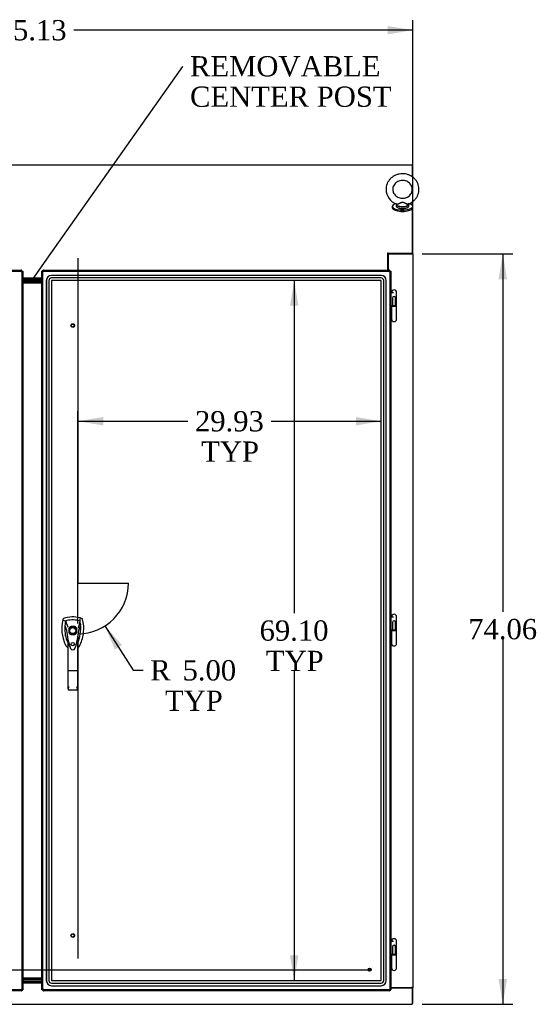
# Model space of a CAD drawing. Header units: inches. Extents: x 2 to 538, y -2 to 358.
# Tile 8 of 20: x 138 to 189, y 137 to 235. Entities that reach past the tile are written whole.
import ezdxf
from ezdxf import colors
from ezdxf.entities.mleader import LeaderData, LeaderLine
from ezdxf.enums import TextEntityAlignment as Align
from ezdxf.lldxf.tags import DXFTag
from ezdxf.math import Vec2, Vec3

# ---------------------------------------------------------------- set-up
doc = ezdxf.new("R2010")
doc.units = ezdxf.units.IN
doc.header["$MEASUREMENT"] = 0
for name, color, linetype in [('COM70220', 7, 'Continuous'), ('COM71043-3', 7, 'Continuous'), ('COM71045-3', 7, 'Continuous'), ('COM71046-3', 7, 'Continuous'), ('COM71048-3', 7, 'Continuous'), ('COM71054-1', 7, 'Continuous'), ('COM71145-1', 7, 'Continuous'), ('COM71146-1', 7, 'Continuous'), ('Default', 7, 'Continuous'), ('DV8_Default', 7, 'Continuous'), ('GSK87431', 7, 'Continuous'), ('HAN13068', 7, 'Continuous'), ('HNG14568', 7, 'Continuous'), ('HNG14568B', 7, 'Continuous'), ('HNG14568MH', 7, 'Continuous'), ('SCS87245', 7, 'Continuous'), ('STD26122', 7, 'Continuous'), ('STD26258', 7, 'Continuous'), ('WAF87246', 7, 'Continuous'), ('WAM254785', 7, 'Continuous')]:
    doc.layers.add(name, color=color, linetype=linetype)
doc.styles.add('SEACAD_Times_New_Roman', font='times.ttf')
tags = doc.linetypes.add('CENTER2', pattern=[1.125, 0.75, -0.125, 0.125, -0.125]).pattern_tags.tags
tags[10:11] = [DXFTag(74, 4), DXFTag(75, 0), DXFTag(340, '0'), DXFTag(46, 0.0), DXFTag(50, 0.0), DXFTag(44, 0.0), DXFTag(45, 0.0)]
tags[8:9] = [DXFTag(74, 4), DXFTag(75, 0), DXFTag(340, '0'), DXFTag(46, 0.0), DXFTag(50, 0.0), DXFTag(44, 0.0), DXFTag(45, 0.0)]
tags[6:7] = [DXFTag(74, 4), DXFTag(75, 0), DXFTag(340, '0'), DXFTag(46, 0.0), DXFTag(50, 0.0), DXFTag(44, 0.0), DXFTag(45, 0.0)]
tags[4:5] = [DXFTag(74, 4), DXFTag(75, 0), DXFTag(340, '0'), DXFTag(46, 0.0), DXFTag(50, 0.0), DXFTag(44, 0.0), DXFTag(45, 0.0)]
tags = doc.linetypes.add('HIDDEN2', pattern=[0.1875, 0.125, -0.0625]).pattern_tags.tags
tags[6:7] = [DXFTag(74, 4), DXFTag(75, 0), DXFTag(340, '0'), DXFTag(46, 0.0), DXFTag(50, 0.0), DXFTag(44, 0.0), DXFTag(45, 0.0)]
tags[4:5] = [DXFTag(74, 4), DXFTag(75, 0), DXFTag(340, '0'), DXFTag(46, 0.0), DXFTag(50, 0.0), DXFTag(44, 0.0), DXFTag(45, 0.0)]
doc.dimstyles.new('HAMMOND_(STH_-_540x360)', dxfattribs={"dimtxt": 2, "dimasz": 2.5, "dimexe": 1, "dimexo": 1, "dimgap": 0.5, "dimtad": 0, "dimtih": 1, "dimtoh": 1, "dimzin": 0, "dimdsep": 46, "dimtxsty": 'SEACAD_Times_New_Roman', "dimblk1": '_SE_FILLED', "dimblk2": '_SE_FILLED', "dimsah": 1, "dimcen": 1, "dimadec": 0, "dimazin": 0, "dimtfac": 0.8, "dimtofl": 0, "dimtmove": 0, "dimatfit": 3, "dimfxl": 1, "dimtolj": 1, "dimtzin": 0, "dimarcsym": 0})

# ---------------------------------------------------------------- blocks, each defined once
blk = doc.blocks.new('_SE_FILLED')
at = {"color": 0}
blk.add_line((0, 0), (-1, 0), dxfattribs=at)
blk.add_solid([(0, 0), (-1, -0.1665), (-1, 0.1665), (0, 0)], dxfattribs=at)
blk = doc.blocks.new('SEANNOT_GROUP2')
at = {"layer": 'Default', "color": 7, "linetype": 'CENTER2'}
blk.add_line((106.073, 140.775), (172.782, 140.775), dxfattribs=at)
blk = doc.blocks.new('SE7')
at = {"layer": 'COM70220', "color": 7, "linetype": 'HIDDEN2'}
for p, q in [((173.853, 209.299), (141.313, 209.299)), ((173.853, 209.298), (141.313, 209.298)), ((173.853, 209.049), (141.313, 209.049)), ((140.813, 208.799), (140.813, 139.697)), ((140.814, 208.799), (140.814, 139.697)), ((141.063, 208.799), (141.063, 139.697)), ((141.312, 208.799), (141.312, 139.697)), ((173.853, 208.8), (141.313, 208.8)), ((141.313, 208.799), (141.313, 139.697)), ((173.853, 208.799), (141.313, 208.799)), ((173.853, 139.697), (173.853, 208.799)), ((173.854, 139.697), (173.854, 208.799)), ((174.103, 139.697), (174.103, 208.799)), ((174.352, 139.697), (174.352, 208.799)), ((174.353, 139.697), (174.353, 208.799)), ((141.313, 139.697), (173.853, 139.697)), ((141.313, 139.696), (173.853, 139.696)), ((141.313, 139.447), (173.853, 139.447)), ((141.313, 139.198), (173.853, 139.198)), ((141.313, 139.197), (173.853, 139.197))]:
    blk.add_line(p, q, dxfattribs=at)
for centre, radius, start, end in [((141.313, 208.799), 0.5, 90, 180), ((141.313, 208.799), 0.499, 90, 180), ((141.313, 208.799), 0.25, 90, 180), ((173.853, 208.799), 0.5, 0, 90), ((173.853, 208.799), 0.499, 0, 90), ((173.853, 208.799), 0.25, 0, 90), ((141.313, 208.799), 0.001, 90, 180), ((173.853, 208.799), 0.001, 0, 90), ((141.313, 139.697), 0.5, 180, 270), ((141.313, 139.697), 0.499, 180, 270), ((141.313, 139.697), 0.25, 180, 270), ((141.313, 139.697), 0.001, 180, 270), ((173.853, 139.697), 0.5, 270, 0), ((173.853, 139.697), 0.001, 270, 0), ((173.853, 139.697), 0.25, 270, 0), ((173.853, 139.697), 0.499, 270, 0)]:
    blk.add_arc(centre, radius, start, end, dxfattribs=at)
at = {"layer": 'COM71043-3', "color": 7, "linetype": 'Continuous'}
for p, q in [((176.895, 220.13), (176.99, 220.13)), ((176.99, 218.977), (176.99, 220.13)), ((176.99, 211.436), (176.99, 216.603)), ((176.847, 211.415), (174.555, 211.415)), ((174.555, 211.415), (174.555, 209.816)), ((176.948, 211.415), (176.847, 211.415)), ((176.895, 211.436), (176.99, 211.436)), ((176.99, 211.436), (176.99, 139.026)), ((174.808, 139.026), (176.847, 139.026)), ((176.99, 139.026), (176.847, 139.026)), ((176.895, 139.026), (176.895, 138.996)), ((176.895, 138.996), (176.99, 138.996)), ((176.99, 139.026), (176.99, 138.996)), ((176.99, 137.454), (176.99, 138.996)), ((176.895, 137.454), (176.99, 137.454))]:
    blk.add_line(p, q, dxfattribs=at)
blk.add_open_spline([(176.948, 211.415), (176.961, 211.418), (176.972, 211.422), (176.986, 211.429), (176.99, 211.432), (176.99, 211.436)], degree=3, knots=[0, 0, 0, 0, 0.5, 0.5, 1, 1, 1, 1], dxfattribs=at)
at = {"layer": 'COM71045-3', "color": 7, "linetype": 'Continuous'}
for p, q in [((101.96, 220.218), (176.895, 220.218)), ((176.895, 220.218), (176.895, 219.043)), ((176.895, 216.532), (176.895, 216.232)), ((176.895, 215.85), (176.895, 211.506)), ((174.525, 211.384), (174.525, 211.518)), ((174.525, 211.518), (174.555, 211.518)), ((174.525, 211.429), (174.555, 211.429)), ((174.525, 209.816), (174.525, 211.384)), ((174.555, 211.518), (174.555, 211.506)), ((174.555, 211.506), (176.895, 211.506)), ((174.555, 211.417), (174.555, 211.506)), ((174.555, 211.417), (176.895, 211.417)), ((176.895, 211.417), (176.895, 211.506)), ((140.359, 209.03), (138.496, 209.03))]:
    blk.add_line(p, q, dxfattribs=at)
at = {"layer": 'COM71046-3', "color": 7, "linetype": 'Continuous'}
for p, q in [((138.496, 139.466), (140.359, 139.466)), ((174.808, 138.996), (176.895, 138.996)), ((176.895, 138.996), (176.895, 137.502)), ((101.96, 137.359), (176.895, 137.359)), ((176.895, 137.502), (176.895, 137.359))]:
    blk.add_line(p, q, dxfattribs=at)
at = {"layer": 'COM71048-3', "color": 7, "linetype": 'Continuous'}
for p, q in [((174.895, 211.417), (174.895, 211.415)), ((175.02, 211.417), (175.02, 211.415)), ((176.77, 211.415), (176.77, 211.417))]:
    blk.add_line(p, q, dxfattribs=at)
at = {"layer": 'COM71054-1', "color": 7, "linetype": 'Continuous'}
for p, q in [((140.359, 208.935), (138.496, 208.935)), ((140.359, 208.81), (138.496, 208.81)), ((138.496, 208.686), (140.359, 208.686)), ((138.496, 208.561), (140.359, 208.561)), ((140.359, 139.936), (138.496, 139.936)), ((140.359, 139.811), (138.496, 139.811)), ((138.496, 139.686), (140.359, 139.686)), ((138.496, 139.561), (140.359, 139.561))]:
    blk.add_line(p, q, dxfattribs=at)
at = {"layer": 'COM71145-1', "color": 7, "linetype": 'Continuous'}
for p, q in [((140.454, 209.721), (140.359, 209.721)), ((140.359, 209.673), (140.359, 209.721)), ((140.429, 209.673), (140.359, 209.673)), ((140.359, 138.824), (140.359, 209.673)), ((140.454, 209.673), (140.429, 209.673)), ((140.454, 209.721), (140.454, 209.816)), ((140.454, 209.816), (140.502, 209.816)), ((140.454, 209.721), (140.502, 209.721)), ((140.454, 209.673), (140.454, 209.721)), ((140.502, 209.747), (140.502, 209.816)), ((140.502, 209.816), (174.665, 209.816)), ((140.502, 209.721), (140.502, 209.747)), ((174.665, 209.747), (174.665, 209.816)), ((174.665, 209.816), (174.713, 209.816)), ((174.665, 209.721), (174.665, 209.747)), ((174.665, 209.721), (174.713, 209.721)), ((174.713, 209.721), (174.713, 209.816)), ((174.713, 209.721), (174.808, 209.721)), ((174.713, 209.721), (174.713, 209.673)), ((174.713, 209.673), (174.738, 209.673)), ((174.738, 209.673), (174.808, 209.673)), ((174.808, 209.721), (174.808, 209.673)), ((174.808, 209.673), (174.808, 138.824)), ((140.359, 138.775), (140.359, 138.824)), ((140.429, 138.824), (140.359, 138.824)), ((140.454, 138.775), (140.359, 138.775)), ((140.454, 138.824), (140.429, 138.824)), ((140.454, 138.775), (140.454, 138.824)), ((140.502, 138.775), (140.454, 138.775)), ((140.454, 138.775), (140.454, 138.68)), ((140.502, 138.68), (140.454, 138.68)), ((140.502, 138.775), (140.502, 138.75)), ((140.502, 138.75), (140.502, 138.68)), ((174.665, 138.68), (140.502, 138.68)), ((174.713, 138.775), (174.665, 138.775)), ((174.665, 138.775), (174.665, 138.75)), ((174.665, 138.75), (174.665, 138.68)), ((174.713, 138.68), (174.665, 138.68)), ((174.713, 138.824), (174.738, 138.824)), ((174.713, 138.824), (174.713, 138.775)), ((174.713, 138.775), (174.713, 138.68)), ((174.713, 138.775), (174.808, 138.775)), ((174.738, 138.824), (174.808, 138.824)), ((174.808, 138.824), (174.808, 138.775))]:
    blk.add_line(p, q, dxfattribs=at)
at = {"layer": 'COM71145-1', "color": 7, "linetype": 'HIDDEN2'}
for p, q in [((140.401, 209.649), (140.468, 209.649)), ((140.454, 138.824), (140.454, 209.673)), ((140.502, 209.721), (174.665, 209.721)), ((140.526, 209.707), (140.526, 209.774)), ((174.641, 209.774), (174.641, 209.707)), ((174.699, 209.649), (174.766, 209.649)), ((174.713, 209.673), (174.713, 138.824)), ((174.713, 207.652), (174.808, 207.652)), ((174.713, 206.302), (174.808, 206.302)), ((174.713, 175.637), (174.808, 175.637)), ((143.023, 174.448), (143.023, 174.049)), ((143.618, 174.644), (143.219, 174.644)), ((143.814, 174.049), (143.814, 174.448)), ((174.713, 174.287), (174.808, 174.287)), ((143.219, 173.853), (143.618, 173.853)), ((174.713, 143.622), (174.808, 143.622)), ((174.713, 142.272), (174.808, 142.272)), ((140.468, 138.847), (140.401, 138.847)), ((174.665, 138.775), (140.502, 138.775)), ((140.526, 138.722), (140.526, 138.789)), ((174.641, 138.789), (174.641, 138.722)), ((174.766, 138.847), (174.699, 138.847))]:
    blk.add_line(p, q, dxfattribs=at)
blk.add_circle((143.419, 172.91), 0.167, dxfattribs=at)
at = {"layer": 'COM71145-1', "color": 7, "linetype": 'Continuous'}
for centre, start, end in [((140.444, 209.731), 314.87169, 315.12831), ((174.722, 209.731), 224.87169, 225.12831), ((140.444, 138.766), 44.87169, 45.12831), ((174.722, 138.766), 134.87169, 135.12831)]:
    blk.add_arc(centre, 0.0815, start, end, dxfattribs=at)
at = {"layer": 'COM71145-1', "color": 7, "linetype": 'HIDDEN2'}
for start, end in [(116.77576, 153.22424), (206.77576, 243.22424), (26.77576, 63.22424), (296.77576, 333.22424)]:
    blk.add_arc((143.419, 174.248), 0.443, start, end, dxfattribs=at)
at = {"layer": 'COM71145-1', "color": 7, "linetype": 'Continuous'}
for points, knots in [([(140.359, 209.673), (140.359, 209.669), (140.36, 209.665), (140.363, 209.659), (140.366, 209.657), (140.373, 209.653), (140.377, 209.652), (140.388, 209.65), (140.394, 209.649), (140.408, 209.649), (140.415, 209.65), (140.431, 209.652), (140.44, 209.653), (140.457, 209.657), (140.466, 209.659), (140.484, 209.665), (140.493, 209.669), (140.502, 209.673)], [0, 0, 0, 0, 0.125, 0.125, 0.25, 0.25, 0.375, 0.375, 0.5, 0.5, 0.625, 0.625, 0.75, 0.75, 0.875, 0.875, 1, 1, 1, 1]), ([(140.454, 209.673), (140.454, 209.67), (140.454, 209.667), (140.455, 209.661), (140.455, 209.659), (140.456, 209.657)], [0, 0, 0, 0, 0.125, 0.125, 0.2349364, 0.2349364, 0.2349364, 0.2349364]), ([(140.502, 209.673), (140.507, 209.682), (140.51, 209.691), (140.516, 209.709), (140.519, 209.718), (140.522, 209.736), (140.524, 209.744), (140.525, 209.76), (140.526, 209.768), (140.526, 209.781), (140.525, 209.787), (140.524, 209.798), (140.522, 209.802), (140.519, 209.809), (140.516, 209.812), (140.51, 209.815), (140.507, 209.816), (140.502, 209.816)], [0, 0, 0, 0, 0.125, 0.125, 0.25, 0.25, 0.375, 0.375, 0.5, 0.5, 0.625, 0.625, 0.75, 0.75, 0.875, 0.875, 1, 1, 1, 1]), ([(174.665, 209.816), (174.66, 209.816), (174.657, 209.816), (174.651, 209.812), (174.648, 209.809), (174.645, 209.802), (174.643, 209.798), (174.641, 209.787), (174.641, 209.781), (174.641, 209.768), (174.641, 209.76), (174.643, 209.744), (174.645, 209.736), (174.648, 209.718), (174.651, 209.709), (174.657, 209.691), (174.66, 209.682), (174.665, 209.673)], [0, 0, 0, 0, 0.125, 0.125, 0.25, 0.25, 0.375, 0.375, 0.5, 0.5, 0.625, 0.625, 0.75, 0.75, 0.875, 0.875, 1, 1, 1, 1]), ([(174.665, 209.721), (174.661, 209.721), (174.658, 209.721), (174.653, 209.72), (174.651, 209.72), (174.649, 209.719)], [0, 0, 0, 0, 0.125, 0.125, 0.2349364, 0.2349364, 0.2349364, 0.2349364]), ([(174.665, 209.673), (174.674, 209.669), (174.682, 209.665), (174.701, 209.659), (174.71, 209.657), (174.727, 209.653), (174.736, 209.652), (174.752, 209.65), (174.759, 209.649), (174.773, 209.649), (174.779, 209.65), (174.789, 209.652), (174.794, 209.653), (174.801, 209.657), (174.804, 209.659), (174.807, 209.665), (174.808, 209.669), (174.808, 209.673)], [0, 0, 0, 0, 0.125, 0.125, 0.25, 0.25, 0.375, 0.375, 0.5, 0.5, 0.625, 0.625, 0.75, 0.75, 0.875, 0.875, 1, 1, 1, 1]), ([(140.502, 138.824), (140.493, 138.828), (140.484, 138.832), (140.466, 138.838), (140.457, 138.84), (140.44, 138.844), (140.431, 138.845), (140.415, 138.847), (140.408, 138.847), (140.394, 138.847), (140.388, 138.847), (140.377, 138.845), (140.373, 138.844), (140.366, 138.84), (140.363, 138.838), (140.36, 138.832), (140.359, 138.828), (140.359, 138.824)], [0, 0, 0, 0, 0.125, 0.125, 0.25, 0.25, 0.375, 0.375, 0.5, 0.5, 0.625, 0.625, 0.75, 0.75, 0.875, 0.875, 1, 1, 1, 1]), ([(140.502, 138.68), (140.507, 138.68), (140.51, 138.681), (140.516, 138.685), (140.519, 138.687), (140.522, 138.694), (140.524, 138.699), (140.525, 138.709), (140.526, 138.715), (140.526, 138.729), (140.525, 138.737), (140.524, 138.752), (140.522, 138.761), (140.519, 138.779), (140.516, 138.788), (140.51, 138.806), (140.507, 138.815), (140.502, 138.823)], [0, 0, 0, 0, 0.125, 0.125, 0.25, 0.25, 0.375, 0.375, 0.5, 0.5, 0.625, 0.625, 0.75, 0.75, 0.875, 0.875, 1, 1, 1, 1]), ([(140.502, 138.775), (140.505, 138.775), (140.508, 138.775), (140.514, 138.776), (140.516, 138.777), (140.518, 138.778)], [0, 0, 0, 0, 0.125, 0.125, 0.2349364, 0.2349364, 0.2349364, 0.2349364]), ([(174.665, 138.823), (174.66, 138.815), (174.657, 138.806), (174.651, 138.788), (174.648, 138.779), (174.645, 138.761), (174.643, 138.752), (174.641, 138.736), (174.641, 138.729), (174.641, 138.715), (174.641, 138.709), (174.643, 138.699), (174.645, 138.694), (174.648, 138.687), (174.651, 138.685), (174.657, 138.681), (174.66, 138.68), (174.665, 138.68)], [0, 0, 0, 0, 0.125, 0.125, 0.25, 0.25, 0.375, 0.375, 0.5, 0.5, 0.625, 0.625, 0.75, 0.75, 0.875, 0.875, 1, 1, 1, 1]), ([(174.808, 138.824), (174.808, 138.828), (174.807, 138.832), (174.804, 138.838), (174.801, 138.84), (174.794, 138.844), (174.789, 138.845), (174.779, 138.847), (174.773, 138.847), (174.759, 138.847), (174.752, 138.847), (174.736, 138.845), (174.727, 138.844), (174.71, 138.84), (174.701, 138.838), (174.683, 138.832), (174.674, 138.828), (174.665, 138.824)], [0, 0, 0, 0, 0.125, 0.125, 0.25, 0.25, 0.375, 0.375, 0.5, 0.5, 0.625, 0.625, 0.75, 0.75, 0.875, 0.875, 1, 1, 1, 1]), ([(174.713, 138.824), (174.713, 138.827), (174.713, 138.83), (174.712, 138.835), (174.711, 138.837), (174.711, 138.839)], [0, 0, 0, 0, 0.125, 0.125, 0.2349364, 0.2349364, 0.2349364, 0.2349364])]:
    blk.add_open_spline(points, degree=3, knots=knots, dxfattribs=at)
at = {"layer": 'COM71145-1', "color": 7, "linetype": 'HIDDEN2'}
for points, knots in [([(140.456, 209.657), (140.456, 209.657), (140.456, 209.657), (140.458, 209.654), (140.459, 209.652), (140.463, 209.65), (140.465, 209.649), (140.471, 209.649), (140.474, 209.65), (140.48, 209.652), (140.483, 209.654), (140.492, 209.661), (140.498, 209.667), (140.502, 209.673)], [0.2349364, 0.2349364, 0.2349364, 0.2349364, 0.25, 0.25, 0.375, 0.375, 0.5, 0.5, 0.625, 0.625, 0.75, 0.75, 1, 1, 1, 1]), ([(140.526, 209.707), (140.526, 209.71), (140.525, 209.712), (140.523, 209.716), (140.521, 209.718), (140.519, 209.719), (140.518, 209.719), (140.518, 209.719)], [0.501162, 0.501162, 0.501162, 0.501162, 0.625, 0.625, 0.75, 0.75, 0.7653538, 0.7653538, 0.7653538, 0.7653538]), ([(174.649, 209.719), (174.649, 209.719), (174.648, 209.719), (174.646, 209.718), (174.644, 209.716), (174.642, 209.712), (174.641, 209.71), (174.641, 209.705), (174.642, 209.701), (174.644, 209.695), (174.646, 209.692), (174.652, 209.683), (174.658, 209.678), (174.665, 209.673)], [0.2349364, 0.2349364, 0.2349364, 0.2349364, 0.25, 0.25, 0.375, 0.375, 0.5, 0.5, 0.625, 0.625, 0.75, 0.75, 1, 1, 1, 1]), ([(174.699, 209.649), (174.702, 209.649), (174.704, 209.65), (174.708, 209.652), (174.709, 209.654), (174.71, 209.657), (174.711, 209.657), (174.711, 209.657)], [0.501162, 0.501162, 0.501162, 0.501162, 0.625, 0.625, 0.75, 0.75, 0.7653538, 0.7653538, 0.7653538, 0.7653538]), ([(140.468, 138.847), (140.465, 138.847), (140.463, 138.847), (140.459, 138.844), (140.458, 138.842), (140.456, 138.84), (140.456, 138.84), (140.456, 138.839)], [0.501162, 0.501162, 0.501162, 0.501162, 0.625, 0.625, 0.75, 0.75, 0.7653538, 0.7653538, 0.7653538, 0.7653538]), ([(140.518, 138.778), (140.518, 138.778), (140.519, 138.778), (140.521, 138.779), (140.523, 138.78), (140.525, 138.784), (140.526, 138.787), (140.526, 138.792), (140.525, 138.795), (140.523, 138.801), (140.521, 138.805), (140.514, 138.814), (140.509, 138.819), (140.502, 138.823)], [0.2349364, 0.2349364, 0.2349364, 0.2349364, 0.25, 0.25, 0.375, 0.375, 0.5, 0.5, 0.625, 0.625, 0.75, 0.75, 1, 1, 1, 1]), ([(174.641, 138.789), (174.641, 138.787), (174.642, 138.784), (174.644, 138.78), (174.646, 138.779), (174.648, 138.778), (174.648, 138.778), (174.649, 138.778)], [0.501162, 0.501162, 0.501162, 0.501162, 0.625, 0.625, 0.75, 0.75, 0.7653538, 0.7653538, 0.7653538, 0.7653538]), ([(174.711, 138.839), (174.711, 138.84), (174.71, 138.84), (174.709, 138.842), (174.708, 138.844), (174.704, 138.847), (174.702, 138.847), (174.696, 138.847), (174.693, 138.847), (174.687, 138.844), (174.684, 138.842), (174.674, 138.836), (174.669, 138.83), (174.665, 138.824)], [0.2349364, 0.2349364, 0.2349364, 0.2349364, 0.25, 0.25, 0.375, 0.375, 0.5, 0.5, 0.625, 0.625, 0.75, 0.75, 1, 1, 1, 1])]:
    blk.add_open_spline(points, degree=3, knots=knots, dxfattribs=at)
at = {"layer": 'COM71145-1', "color": 7, "linetype": 'Continuous'}
for points in [[(140.518, 209.719), (140.514, 209.721), (140.508, 209.721), (140.502, 209.721)], [(174.711, 209.657), (174.712, 209.661), (174.713, 209.667), (174.713, 209.673)], [(140.456, 138.839), (140.454, 138.835), (140.454, 138.83), (140.454, 138.824)], [(174.649, 138.778), (174.653, 138.776), (174.659, 138.775), (174.665, 138.775)]]:
    blk.add_open_spline(points, degree=3, dxfattribs=at)
at = {"layer": 'COM71146-1', "color": 7, "linetype": 'Continuous'}
for p, q in [((104.19, 209.816), (138.353, 209.816)), ((138.353, 209.747), (138.353, 209.816)), ((138.353, 209.816), (138.401, 209.816)), ((138.353, 209.721), (138.353, 209.747)), ((138.353, 209.721), (138.401, 209.721)), ((138.401, 209.721), (138.401, 209.816)), ((138.401, 209.721), (138.496, 209.721)), ((138.401, 209.721), (138.401, 209.673)), ((138.401, 209.673), (138.426, 209.673)), ((138.426, 209.673), (138.496, 209.673)), ((138.496, 209.721), (138.496, 209.673)), ((138.496, 209.673), (138.496, 138.824)), ((138.353, 138.68), (104.19, 138.68)), ((138.401, 138.775), (138.353, 138.775)), ((138.353, 138.775), (138.353, 138.75)), ((138.353, 138.75), (138.353, 138.68)), ((138.401, 138.68), (138.353, 138.68)), ((138.401, 138.824), (138.426, 138.824)), ((138.401, 138.824), (138.401, 138.775)), ((138.401, 138.775), (138.401, 138.68)), ((138.401, 138.775), (138.496, 138.775)), ((138.426, 138.824), (138.496, 138.824)), ((138.496, 138.824), (138.496, 138.775))]:
    blk.add_line(p, q, dxfattribs=at)
at = {"layer": 'COM71146-1', "color": 7, "linetype": 'HIDDEN2'}
for p, q in [((104.19, 209.721), (138.353, 209.721)), ((138.329, 209.774), (138.329, 209.707)), ((138.387, 209.649), (138.454, 209.649)), ((138.401, 209.673), (138.401, 138.824)), ((138.353, 138.775), (104.19, 138.775)), ((138.329, 138.789), (138.329, 138.722)), ((138.454, 138.847), (138.387, 138.847))]:
    blk.add_line(p, q, dxfattribs=at)
at = {"layer": 'COM71146-1', "color": 7, "linetype": 'Continuous'}
for centre, start, end in [((138.41, 209.731), 224.87169, 225.12831), ((138.41, 138.766), 134.87169, 135.12831)]:
    blk.add_arc(centre, 0.0815, start, end, dxfattribs=at)
for points, knots in [([(138.353, 209.816), (138.348, 209.816), (138.345, 209.816), (138.339, 209.812), (138.336, 209.809), (138.333, 209.802), (138.331, 209.798), (138.329, 209.787), (138.329, 209.781), (138.329, 209.768), (138.329, 209.76), (138.331, 209.744), (138.333, 209.736), (138.336, 209.718), (138.339, 209.709), (138.345, 209.691), (138.348, 209.682), (138.353, 209.673)], [0, 0, 0, 0, 0.125, 0.125, 0.25, 0.25, 0.375, 0.375, 0.5, 0.5, 0.625, 0.625, 0.75, 0.75, 0.875, 0.875, 1, 1, 1, 1]), ([(138.353, 209.721), (138.349, 209.721), (138.346, 209.721), (138.341, 209.72), (138.339, 209.72), (138.337, 209.719)], [0, 0, 0, 0, 0.125, 0.125, 0.2349364, 0.2349364, 0.2349364, 0.2349364]), ([(138.353, 209.673), (138.362, 209.669), (138.37, 209.665), (138.389, 209.659), (138.398, 209.657), (138.415, 209.653), (138.424, 209.652), (138.44, 209.65), (138.447, 209.649), (138.461, 209.649), (138.467, 209.65), (138.477, 209.652), (138.482, 209.653), (138.489, 209.657), (138.492, 209.659), (138.495, 209.665), (138.496, 209.669), (138.496, 209.673)], [0, 0, 0, 0, 0.125, 0.125, 0.25, 0.25, 0.375, 0.375, 0.5, 0.5, 0.625, 0.625, 0.75, 0.75, 0.875, 0.875, 1, 1, 1, 1]), ([(138.353, 138.823), (138.348, 138.815), (138.345, 138.806), (138.339, 138.788), (138.336, 138.779), (138.333, 138.761), (138.331, 138.752), (138.329, 138.736), (138.329, 138.729), (138.329, 138.715), (138.329, 138.709), (138.331, 138.699), (138.333, 138.694), (138.336, 138.687), (138.339, 138.685), (138.345, 138.681), (138.348, 138.68), (138.353, 138.68)], [0, 0, 0, 0, 0.125, 0.125, 0.25, 0.25, 0.375, 0.375, 0.5, 0.5, 0.625, 0.625, 0.75, 0.75, 0.875, 0.875, 1, 1, 1, 1]), ([(138.496, 138.824), (138.496, 138.828), (138.495, 138.832), (138.492, 138.838), (138.489, 138.84), (138.482, 138.844), (138.477, 138.845), (138.467, 138.847), (138.461, 138.847), (138.447, 138.847), (138.44, 138.847), (138.424, 138.845), (138.415, 138.844), (138.398, 138.84), (138.389, 138.838), (138.371, 138.832), (138.362, 138.828), (138.353, 138.824)], [0, 0, 0, 0, 0.125, 0.125, 0.25, 0.25, 0.375, 0.375, 0.5, 0.5, 0.625, 0.625, 0.75, 0.75, 0.875, 0.875, 1, 1, 1, 1]), ([(138.401, 138.824), (138.401, 138.827), (138.401, 138.83), (138.4, 138.835), (138.399, 138.837), (138.399, 138.839)], [0, 0, 0, 0, 0.125, 0.125, 0.2349364, 0.2349364, 0.2349364, 0.2349364])]:
    blk.add_open_spline(points, degree=3, knots=knots, dxfattribs=at)
at = {"layer": 'COM71146-1', "color": 7, "linetype": 'HIDDEN2'}
for points, knots in [([(138.337, 209.719), (138.337, 209.719), (138.336, 209.719), (138.334, 209.718), (138.332, 209.716), (138.33, 209.712), (138.329, 209.71), (138.329, 209.705), (138.33, 209.701), (138.332, 209.695), (138.334, 209.692), (138.34, 209.683), (138.346, 209.678), (138.353, 209.673)], [0.2349364, 0.2349364, 0.2349364, 0.2349364, 0.25, 0.25, 0.375, 0.375, 0.5, 0.5, 0.625, 0.625, 0.75, 0.75, 1, 1, 1, 1]), ([(138.387, 209.649), (138.39, 209.649), (138.392, 209.65), (138.396, 209.652), (138.397, 209.654), (138.398, 209.657), (138.399, 209.657), (138.399, 209.657)], [0.501162, 0.501162, 0.501162, 0.501162, 0.625, 0.625, 0.75, 0.75, 0.7653538, 0.7653538, 0.7653538, 0.7653538]), ([(138.329, 138.789), (138.329, 138.787), (138.33, 138.784), (138.332, 138.78), (138.334, 138.779), (138.336, 138.778), (138.336, 138.778), (138.337, 138.778)], [0.501162, 0.501162, 0.501162, 0.501162, 0.625, 0.625, 0.75, 0.75, 0.7653538, 0.7653538, 0.7653538, 0.7653538]), ([(138.399, 138.839), (138.399, 138.84), (138.398, 138.84), (138.397, 138.842), (138.396, 138.844), (138.392, 138.847), (138.39, 138.847), (138.384, 138.847), (138.381, 138.847), (138.375, 138.844), (138.372, 138.842), (138.362, 138.836), (138.357, 138.83), (138.353, 138.824)], [0.2349364, 0.2349364, 0.2349364, 0.2349364, 0.25, 0.25, 0.375, 0.375, 0.5, 0.5, 0.625, 0.625, 0.75, 0.75, 1, 1, 1, 1])]:
    blk.add_open_spline(points, degree=3, knots=knots, dxfattribs=at)
at = {"layer": 'COM71146-1', "color": 7, "linetype": 'Continuous'}
for points in [[(138.399, 209.657), (138.4, 209.661), (138.401, 209.667), (138.401, 209.673)], [(138.337, 138.778), (138.341, 138.776), (138.347, 138.775), (138.353, 138.775)]]:
    blk.add_open_spline(points, degree=3, dxfattribs=at)
at = {"layer": 'DV8_Default', "color": 7, "linetype": 'HIDDEN2'}
for p, q in [((143.927, 210.984), (143.927, 178.932)), ((143.927, 178.932), (148.927, 178.932)), ((143.927, 173.932), (143.927, 141.88))]:
    blk.add_line(p, q, dxfattribs=at)
blk.add_arc((143.927, 178.932), 5, 270, 0, dxfattribs=at)
at = {"layer": 'GSK87431', "color": 7, "linetype": 'Continuous'}
for p, q in [((140.359, 208.842), (138.496, 208.842)), ((140.359, 208.654), (138.496, 208.654)), ((138.496, 139.842), (140.359, 139.842)), ((138.496, 139.655), (140.359, 139.655))]:
    blk.add_line(p, q, dxfattribs=at)
at = {"layer": 'HAN13068', "color": 7, "linetype": 'Continuous'}
for p, q in [((142.442, 175.35), (142.428, 175.292)), ((142.428, 175.292), (142.712, 175.186)), ((142.712, 175.186), (142.927, 174.614)), ((144.126, 175.186), (143.962, 174.53)), ((144.318, 175.437), (144.137, 175.496)), ((142.813, 174.265), (142.813, 174.265)), ((142.927, 174.614), (142.973, 174.58)), ((144.024, 174.269), (144.024, 174.269)), ((142.964, 170.271), (142.964, 173.249)), ((143.874, 173.248), (143.874, 170.271)), ((143.874, 172.968), (143.898, 173.015)), ((143.158, 172.608), (143.161, 172.6)), ((142.964, 168.463), (142.964, 170.271)), ((143.784, 170.266), (143.054, 170.266)), ((143.874, 170.271), (143.874, 168.463)), ((143.784, 168.373), (143.054, 168.373))]:
    blk.add_line(p, q, dxfattribs=at)
for radius in [0.35, 0.3]:
    blk.add_circle((143.419, 174.248), radius, dxfattribs=at)
for centre, radius, start, end in [((146.05, 174.439), 3.721, 166.75318, 205.10266), ((143.419, 173.014), 2.585, 73.85893, 110.34924), ((146.05, 174.439), 3.421, 167.3846, 174.70184), ((143.419, 173.014), 2.285, 106.83853, 108.03431), ((143.419, 173.014), 2.285, 104.45028, 106.83853), ((143.419, 173.014), 2.285, 71.96569, 104.45028), ((140.787, 174.439), 3.421, 10.11379, 12.6154), ((140.787, 174.439), 3.421, 8.519, 10.11379), ((140.787, 174.439), 3.421, 7.2824, 8.519), ((146.05, 174.439), 3.421, 174.70184, 200.20775), ((142.902, 172.917), 1.35, 91.23359, 93.76963), ((149.661, 174.835), 6.872, 184.75423, 199.9908), ((136.981, 174.864), 7.068, 340.3478, 355.1696), ((140.787, 174.439), 3.421, 334.89734, 7.2824), ((156.783, 147.821), 29.627, 115.64179, 115.75394), ((143.959, 173.48), 0.791, 85.30773, 89.6394), ((146.05, 174.439), 3.421, 200.20775, 205.10266), ((143.36, 173.178), 0.45, 205.10266, 208.42246), ((141.434, 172.644), 1.646, 10.27719, 21.64676), ((143.478, 173.178), 0.45, 331.57754, 334.89734), ((143.36, 173.178), 0.75, 233.47883, 238.15135), ((143.42, 172.574), 0.234, 202.28022, 338.21669), ((143.478, 173.178), 0.75, 301.84865, 334.89734), ((143.054, 168.463), 0.0903, 180.00172, 181.11543), ((143.054, 168.463), 0.09, 181.11716, 270), ((143.784, 168.463), 0.09, 270, 358.88284), ((143.784, 168.463), 0.0903, 358.88457, 359.99828)]:
    blk.add_arc(centre, radius, start, end, dxfattribs=at)
for points in [[(142.52, 175.437), (142.482, 175.423), (142.452, 175.39), (142.442, 175.35)], [(144.137, 175.496), (144.134, 175.393), (144.13, 175.29), (144.126, 175.186)], [(144.395, 175.35), (144.386, 175.39), (144.355, 175.423), (144.318, 175.437)], [(142.644, 174.755), (142.7, 174.591), (142.757, 174.428), (142.813, 174.265)], [(144.181, 174.873), (144.129, 174.671), (144.077, 174.47), (144.024, 174.269)], [(142.68, 172.86), (142.733, 172.748), (142.814, 172.649), (142.913, 172.576)]]:
    blk.add_open_spline(points, degree=3, dxfattribs=at)
for points, knots in [([(144.157, 172.86), (144.338, 173.245), (144.451, 173.661), (144.532, 174.508), (144.5, 174.938), (144.395, 175.35)], [0, 0, 0, 0, 0.5, 0.5, 1, 1, 1, 1]), ([(143.784, 172.936), (143.8, 172.993), (143.816, 173.051), (143.84, 173.136), (143.847, 173.165), (143.859, 173.206), (143.862, 173.219), (143.868, 173.237), (143.87, 173.243), (143.873, 173.25), (143.874, 173.251), (143.874, 173.248)], [0, 0, 0, 0, 0.5, 0.5, 0.75, 0.75, 0.875, 0.875, 0.9375, 0.9375, 1, 1, 1, 1]), ([(143.158, 172.608), (143.143, 172.65), (143.129, 172.692), (143.094, 172.801), (143.073, 172.869), (143.054, 172.937)], [0.770336, 0.770336, 0.770336, 0.770336, 0.8588735, 0.8588735, 1, 1, 1, 1]), ([(143.054, 170.266), (143.048, 170.266), (143.042, 170.266), (143.031, 170.266), (143.025, 170.266), (143.014, 170.266), (143.009, 170.266), (142.999, 170.267), (142.994, 170.267), (142.982, 170.268), (142.975, 170.268), (142.969, 170.269), (142.967, 170.27), (142.964, 170.271), (142.964, 170.271), (142.964, 170.271)], [0, 0, 0, 0, 0.125, 0.125, 0.25, 0.25, 0.375, 0.375, 0.5, 0.5, 0.75, 0.75, 0.875, 0.875, 1, 1, 1, 1]), ([(143.874, 170.271), (143.874, 170.271), (143.873, 170.271), (143.871, 170.27), (143.869, 170.269), (143.863, 170.268), (143.856, 170.268), (143.843, 170.267), (143.839, 170.267), (143.829, 170.266), (143.824, 170.266), (143.813, 170.266), (143.807, 170.266), (143.796, 170.266), (143.79, 170.266), (143.784, 170.266)], [0, 0, 0, 0, 0.125, 0.125, 0.25, 0.25, 0.5, 0.5, 0.625, 0.625, 0.75, 0.75, 0.875, 0.875, 1, 1, 1, 1]), ([(142.964, 168.462), (142.964, 168.477), (142.968, 168.494), (142.977, 168.522), (142.98, 168.532), (142.987, 168.551), (142.991, 168.561), (143.004, 168.592), (143.013, 168.613), (143.028, 168.647), (143.033, 168.658), (143.044, 168.681), (143.049, 168.693), (143.054, 168.705)], [0, 0, 0, 0, 0.25, 0.25, 0.375, 0.375, 0.5, 0.5, 0.75, 0.75, 0.875, 0.875, 1, 1, 1, 1]), ([(143.784, 168.705), (143.789, 168.693), (143.794, 168.681), (143.804, 168.658), (143.81, 168.647), (143.824, 168.613), (143.834, 168.592), (143.846, 168.561), (143.85, 168.551), (143.858, 168.532), (143.861, 168.522), (143.87, 168.494), (143.874, 168.477), (143.874, 168.462)], [0, 0, 0, 0, 0.125, 0.125, 0.25, 0.25, 0.5, 0.5, 0.625, 0.625, 0.75, 0.75, 1, 1, 1, 1])]:
    blk.add_open_spline(points, degree=3, knots=knots, dxfattribs=at)
at = {"layer": 'HNG14568', "color": 7, "linetype": 'HIDDEN2'}
for p, q in [((174.77, 207.612), (174.77, 206.342)), ((174.77, 207.612), (174.794, 207.612)), ((174.794, 207.612), (174.794, 206.342)), ((174.794, 207.612), (174.808, 207.612)), ((174.968, 207.061), (174.968, 206.342)), ((175.281, 206.342), (175.281, 207.061)), ((174.77, 206.342), (174.794, 206.342)), ((174.794, 206.342), (174.808, 206.342)), ((174.77, 175.597), (174.77, 174.327)), ((174.77, 175.597), (174.794, 175.597)), ((174.794, 175.597), (174.794, 174.327)), ((174.794, 175.597), (174.808, 175.597)), ((174.968, 175.046), (174.968, 174.327)), ((175.281, 174.327), (175.281, 175.046)), ((174.77, 174.327), (174.794, 174.327)), ((174.794, 174.327), (174.808, 174.327)), ((174.77, 143.582), (174.77, 142.312)), ((174.77, 143.582), (174.794, 143.582)), ((174.794, 143.582), (174.794, 142.312)), ((174.794, 143.582), (174.808, 143.582)), ((174.968, 143.031), (174.968, 142.312)), ((175.281, 142.312), (175.281, 143.031)), ((174.77, 142.312), (174.794, 142.312)), ((174.794, 142.312), (174.808, 142.312))]:
    blk.add_line(p, q, dxfattribs=at)
at = {"layer": 'HNG14568', "color": 7, "linetype": 'Continuous'}
for p, q in [((174.808, 207.612), (175.06, 207.612)), ((174.872, 207.615), (174.872, 207.612)), ((175.377, 206.342), (175.377, 207.615)), ((174.808, 206.342), (175.045, 206.342)), ((174.808, 175.597), (175.06, 175.597)), ((174.872, 175.6), (174.872, 175.597)), ((175.377, 174.327), (175.377, 175.6)), ((174.808, 174.327), (175.045, 174.327)), ((174.808, 143.582), (175.06, 143.582)), ((174.872, 143.585), (174.872, 143.582)), ((175.377, 142.312), (175.377, 143.585)), ((174.808, 142.312), (175.045, 142.312))]:
    blk.add_line(p, q, dxfattribs=at)
for centre in [(175.125, 207.615), (175.125, 175.6), (175.125, 143.585)]:
    blk.add_arc(centre, 0.252, 0, 180, dxfattribs=at)
at = {"layer": 'HNG14568', "color": 7, "linetype": 'HIDDEN2'}
for centre in [(175.125, 207.061), (175.125, 175.046), (175.125, 143.031)]:
    blk.add_arc(centre, 0.157, 0, 180, dxfattribs=at)
at = {"layer": 'HNG14568B', "color": 7, "linetype": 'Continuous'}
for p, q in [((174.872, 206.342), (174.872, 206.263)), ((174.872, 206.263), (175.378, 206.263)), ((175.045, 206.342), (175.378, 206.342)), ((175.378, 206.263), (175.378, 206.342)), ((174.872, 174.327), (174.872, 174.248)), ((174.872, 174.248), (175.378, 174.248)), ((175.045, 174.327), (175.378, 174.327)), ((175.378, 174.248), (175.378, 174.327)), ((174.872, 142.312), (174.872, 142.233)), ((174.872, 142.233), (175.378, 142.233)), ((175.045, 142.312), (175.378, 142.312)), ((175.378, 142.233), (175.378, 142.312))]:
    blk.add_line(p, q, dxfattribs=at)
at = {"layer": 'HNG14568B', "color": 7, "linetype": 'HIDDEN2'}
for p, q in [((174.961, 206.342), (174.961, 206.263)), ((175.289, 206.263), (175.289, 206.342)), ((174.961, 174.327), (174.961, 174.248)), ((175.289, 174.248), (175.289, 174.327)), ((174.961, 142.312), (174.961, 142.233)), ((175.289, 142.233), (175.289, 142.312))]:
    blk.add_line(p, q, dxfattribs=at)
at = {"layer": 'HNG14568MH', "color": 7, "linetype": 'Continuous'}
for p, q in [((174.872, 206.263), (174.872, 204.991)), ((175.377, 204.991), (175.377, 206.263)), ((174.872, 174.248), (174.872, 172.976)), ((175.377, 172.976), (175.377, 174.248)), ((174.872, 142.233), (174.872, 140.961)), ((175.377, 140.961), (175.377, 142.233))]:
    blk.add_line(p, q, dxfattribs=at)
for centre in [(175.125, 204.991), (175.125, 172.976), (175.125, 140.961)]:
    blk.add_arc(centre, 0.253, 180, 0, dxfattribs=at)
at = {"layer": 'SCS87245', "color": 7, "linetype": 'Continuous'}
for p, q in [((175.332, 216.27), (175.332, 216.158)), ((176.582, 216.158), (176.582, 216.27))]:
    blk.add_line(p, q, dxfattribs=at)
blk.add_arc((175.88, 217.809), 1.547, 180.75111, 250.96595, dxfattribs=at)
for centre, major_axis, start_param, end_param in [((175.957, 216.27), (-0.625, 0), 0, 3.141593), ((175.957, 216.306), (-0.611, 0), 5.976454, 6.283185), ((175.957, 216.306), (-0.611, 0), 0, 3.347382)]:
    blk.add_ellipse(centre, major_axis=major_axis, ratio=0.34202, start_param=start_param, end_param=end_param, dxfattribs=at)
for points, knots in [([(176.538, 216.347), (176.547, 216.349), (176.647, 216.377), (176.837, 216.481), (177.075, 216.654), (177.276, 216.871), (177.431, 217.118), (177.536, 217.389), (177.586, 217.672), (177.58, 217.959), (177.52, 218.24), (177.407, 218.504), (177.245, 218.745), (177.04, 218.953), (176.798, 219.122), (176.527, 219.246), (176.236, 219.321), (175.936, 219.343), (175.635, 219.313), (175.346, 219.231), (175.076, 219.098), (174.837, 218.921), (174.637, 218.705), (174.482, 218.457), (174.378, 218.188), (174.337, 217.955), (174.333, 217.83), (174.333, 217.788)], [0, 0, 0, 0, 0.003792, 0.046674, 0.089516, 0.132277, 0.17492, 0.217423, 0.259788, 0.302042, 0.344235, 0.386411, 0.428631, 0.470944, 0.513378, 0.555939, 0.598617, 0.641391, 0.684238, 0.727121, 0.770004, 0.812845, 0.855606, 0.898249, 0.940751, 0.983115, 1, 1, 1, 1]), ([(174.995, 217.788), (174.996, 217.822), (175, 217.917), (175.044, 218.091), (175.148, 218.281), (175.299, 218.444), (175.488, 218.569), (175.703, 218.649), (175.932, 218.68), (176.161, 218.661), (176.378, 218.592), (176.571, 218.479), (176.729, 218.328), (176.845, 218.148), (176.912, 217.948), (176.926, 217.737), (176.885, 217.528), (176.791, 217.332), (176.648, 217.162), (176.466, 217.029), (176.256, 216.939), (176.029, 216.899), (175.798, 216.908), (175.578, 216.967), (175.379, 217.072), (175.213, 217.216), (175.089, 217.39), (175.01, 217.588), (175, 217.715), (174.995, 217.788)], [0, 0, 0, 0, 0.017112, 0.055885, 0.094596, 0.132955, 0.170916, 0.20855, 0.245957, 0.28323, 0.320449, 0.357692, 0.395073, 0.432727, 0.470778, 0.509271, 0.548079, 0.58684, 0.625278, 0.663316, 0.701008, 0.738452, 0.775745, 0.812971, 0.850201, 0.887543, 0.925131, 0.963096, 1, 1, 1, 1]), ([(175.336, 216.157), (175.339, 216.13), (175.346, 216.081), (175.412, 216.02), (175.513, 215.969), (175.66, 215.929), (175.819, 215.907), (175.913, 215.907), (175.955, 215.907)], [0, 0, 0, 0, 0.138892, 0.29323, 0.478462, 0.68069, 0.878062, 1, 1, 1, 1]), ([(176.545, 216.346), (176.547, 216.342), (176.548, 216.339), (176.553, 216.308), (176.532, 216.295), (176.475, 216.298), (176.452, 216.303), (176.403, 216.317), (176.376, 216.327), (176.292, 216.362), (176.233, 216.393), (176.142, 216.443), (176.111, 216.46), (176.048, 216.491), (176.015, 216.505), (175.944, 216.514), (175.908, 216.506), (175.842, 216.481), (175.811, 216.464), (175.719, 216.414), (175.658, 216.38), (175.544, 216.328), (175.488, 216.308), (175.401, 216.293), (175.37, 216.299), (175.363, 216.328), (175.365, 216.337), (175.369, 216.347)], [0.0541896, 0.0541896, 0.0541896, 0.0541896, 0.0625, 0.0625, 0.125, 0.125, 0.15625, 0.15625, 0.1875, 0.1875, 0.25, 0.25, 0.28125, 0.28125, 0.3125, 0.3125, 0.34375, 0.34375, 0.375, 0.375, 0.4375, 0.4375, 0.5, 0.5, 0.5625, 0.5625, 0.5840085, 0.5840085, 0.5840085, 0.5840085]), ([(175.373, 216.345), (175.374, 216.345), (175.374, 216.345), (175.388, 216.34), (175.407, 216.34), (175.472, 216.347), (175.528, 216.364), (175.645, 216.41), (175.706, 216.439), (175.8, 216.483), (175.832, 216.497), (175.898, 216.52), (175.933, 216.527), (176.003, 216.523), (176.037, 216.514), (176.102, 216.489), (176.133, 216.474), (176.226, 216.431), (176.287, 216.402), (176.403, 216.359), (176.457, 216.344), (176.515, 216.34), (176.529, 216.342), (176.54, 216.345)], [0.4673028, 0.4673028, 0.4673028, 0.4673028, 0.46875, 0.46875, 0.5, 0.5, 0.5625, 0.5625, 0.625, 0.625, 0.65625, 0.65625, 0.6875, 0.6875, 0.71875, 0.71875, 0.75, 0.75, 0.8125, 0.8125, 0.875, 0.875, 0.9011171, 0.9011171, 0.9011171, 0.9011171]), ([(175.955, 215.907), (175.98, 215.906), (176.059, 215.904), (176.205, 215.921), (176.362, 215.955), (176.481, 216.006), (176.563, 216.071), (176.576, 216.127), (176.582, 216.158)], [0, 0, 0, 0, 0.072739, 0.266372, 0.46116, 0.659583, 0.839671, 1, 1, 1, 1])]:
    blk.add_open_spline(points, degree=3, knots=knots, dxfattribs=at)
at = {"layer": 'STD26122', "color": 7, "linetype": 'HIDDEN2'}
for centre, radius in [((143.419, 204.346), 0.185), ((143.419, 204.346), 0.15), ((143.419, 144.15), 0.185), ((143.419, 144.15), 0.15)]:
    blk.add_circle(centre, radius, dxfattribs=at)
at = {"layer": 'STD26258', "color": 7, "linetype": 'HIDDEN2'}
for radius in [0.156, 0.125, 0.0944]:
    blk.add_circle((172.713, 140.775), radius, dxfattribs=at)
at = {"layer": 'WAF87246', "color": 7, "linetype": 'Continuous'}
for p, q in [((174.945, 216.102), (174.945, 215.98)), ((176.969, 215.98), (176.969, 216.102))]:
    blk.add_line(p, q, dxfattribs=at)
for centre, start_param, end_param in [((175.957, 216.102), 0, 4.079282), ((175.957, 216.102), 5.391828, 6.283185), ((175.957, 215.98), 0, 3.141593)]:
    blk.add_ellipse(centre, major_axis=(-1.012, 0), ratio=0.34202, start_param=start_param, end_param=end_param, dxfattribs=at)
at = {"layer": 'WAM254785', "color": 7, "linetype": 'Continuous'}
blk.add_ellipse((175.957, 215.862), major_axis=(-0.75, 0), ratio=0.34202, start_param=0.73041, end_param=2.411183, dxfattribs=at)
blk = doc.blocks.new('DMBLK84')
at = {"layer": 'Default', "linetype": 'Continuous', "transparency": 16777216}
for points in [[(104.365, 233.916), (101.865, 233.5), (104.365, 233.083)], [(174.49, 233.916), (174.49, 233.083), (176.99, 233.5)]]:
    blk.add_hatch(color=7, dxfattribs=at).paths.add_polyline_path(points)
at = {"layer": 'Default', "color": 7, "linetype": 'Continuous', "transparency": 16777216}
for p, q in [((101.865, 212.436), (101.865, 234.5)), ((176.99, 212.436), (176.99, 234.5)), ((135.315, 233.5), (101.865, 233.5)), ((176.99, 233.5), (143.54, 233.5))]:
    blk.add_line(p, q, dxfattribs=at)
at = {"layer": 'Default', "color": 7, "linetype": 'Continuous', "transparency": 16777216, "style": 'SEACAD_Times_New_Roman'}
blk.add_text('75.13', height=2, dxfattribs=at).set_placement((136.015, 234.5), align=Align.TOP_LEFT)
blk = doc.blocks.new('DMBLK85')
at = {"layer": 'Default', "linetype": 'Continuous', "transparency": 16777216}
for points in [[(186.272, 208.917), (185.855, 211.417), (185.439, 208.917)], [(186.272, 139.859), (185.439, 139.859), (185.855, 137.359)]]:
    blk.add_hatch(color=7, dxfattribs=at).paths.add_polyline_path(points)
at = {"layer": 'Default', "color": 7, "linetype": 'Continuous', "transparency": 16777216}
for p, q in [((177.895, 211.417), (186.855, 211.417)), ((185.855, 211.417), (185.855, 176.088)), ((185.855, 173.388), (185.855, 137.359)), ((177.895, 137.359), (186.855, 137.359))]:
    blk.add_line(p, q, dxfattribs=at)
at = {"layer": 'Default', "color": 7, "linetype": 'Continuous', "transparency": 16777216, "style": 'SEACAD_Times_New_Roman'}
blk.add_text('74.06', height=2, dxfattribs=at).set_placement((182.443, 175.388), align=Align.TOP_LEFT)
blk = doc.blocks.new('DMBLK100')
at = {"layer": 'Default', "linetype": 'Continuous', "transparency": 16777216}
for points in [[(164.853, 206.3), (165.686, 206.3), (165.27, 208.8)], [(164.853, 142.196), (165.27, 139.696), (165.686, 142.196)]]:
    blk.add_hatch(color=7, dxfattribs=at).paths.add_polyline_path(points)
at = {"layer": 'Default', "color": 7, "linetype": 'Continuous', "transparency": 16777216}
for p, q in [((165.27, 208.8), (165.27, 175.948)), ((165.27, 170.248), (165.27, 139.696))]:
    blk.add_line(p, q, dxfattribs=at)
at = {"layer": 'Default', "color": 7, "linetype": 'Continuous', "transparency": 16777216, "style": 'SEACAD_Times_New_Roman'}
for s, p in [('69.10', (161.857, 175.248)), ('TYP', (162.473, 172.248))]:
    blk.add_text(s, height=2, dxfattribs=at).set_placement(p, align=Align.TOP_LEFT)
blk = doc.blocks.new('DMBLK101')
at = {"layer": 'Default', "linetype": 'Continuous', "transparency": 16777216}
for points in [[(146.427, 195.322), (143.927, 194.906), (146.427, 194.489)], [(171.354, 195.322), (171.354, 194.489), (173.854, 194.906)]]:
    blk.add_hatch(color=7, dxfattribs=at).paths.add_polyline_path(points)
at = {"layer": 'Default', "color": 7, "linetype": 'Continuous', "transparency": 16777216}
for p, q in [((143.927, 174.932), (143.927, 195.906)), ((143.927, 194.906), (154.778, 194.906)), ((163.003, 194.906), (173.854, 194.906))]:
    blk.add_line(p, q, dxfattribs=at)
at = {"layer": 'Default', "color": 7, "linetype": 'Continuous', "transparency": 16777216, "style": 'SEACAD_Times_New_Roman'}
for s, p in [('29.93', (155.478, 195.906)), ('TYP', (156.094, 192.906))]:
    blk.add_text(s, height=2, dxfattribs=at).set_placement(p, align=Align.TOP_LEFT)
blk = doc.blocks.new('DMBLK102')
at = {"layer": 'Default', "linetype": 'Continuous', "transparency": 16777216}
blk.add_hatch(color=7, dxfattribs=at).paths.add_polyline_path([(148.284, 172.814), (146.597, 174.705), (147.58, 172.369)])
at = {"layer": 'Default', "color": 7, "linetype": 'Continuous', "transparency": 16777216}
for p, q in [((146.597, 174.705), (149.366, 170.322)), ((149.366, 170.322), (150.366, 170.322))]:
    blk.add_line(p, q, dxfattribs=at)
at = {"layer": 'Default', "color": 7, "linetype": 'Continuous', "transparency": 16777216, "style": 'SEACAD_Times_New_Roman'}
for s, p in [('R', (151.066, 171.322)), ('5.00', (154.256, 171.322)), ('TYP', (152.519, 168.322))]:
    blk.add_text(s, height=2, dxfattribs=at).set_placement(p, align=Align.TOP_LEFT)

msp = doc.modelspace()

# ---------------------------------------------------------------- block references
at = {"layer": 'Default'}
for name in ['SE7', 'SEANNOT_GROUP2']:
    msp.add_blockref(name, (0, 0), dxfattribs=at)

# ---------------------------------------------------------------- dimensions: what is measured, and where the dimension line sits
at = {"layer": 'Default', "color": 7, "linetype": 'Continuous'}
for base, p1, p2, text, picture, middle in [((101.864882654, 233.499726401), (176.989882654, 211.435839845), (101.864882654, 211.435839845), '\\A1;<>', 'DMBLK84', (139.427382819, 233.499726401)), ((173.854, 194.906), (143.927, 173.932), (173.854, 139.697), '\\A1;<>\\PTYP', 'DMBLK101', (158.891, 194.906))]:
    dim = msp.add_linear_dim(base=base, p1=p1, p2=p2, text=text, dimstyle='HAMMOND_(STH_-_540x360)', dxfattribs=at)
    dim.commit()
    dim.dimension.update_dxf_attribs({"geometry": picture, "text_midpoint": middle, "dimtype": 160})
for base, p1, p2, text, picture, middle in [((185.855, 211.417), (176.895, 211.417), (176.895, 137.359), '\\A1;<>', 'DMBLK85', (185.855, 174.388)), ((165.27, 208.8), (173.853, 208.8), (173.853, 139.696), '\\A1;<>\\PTYP', 'DMBLK100', (165.27, 174.248))]:
    dim = msp.add_linear_dim(base=base, p1=p1, p2=p2, angle=270, text=text, dimstyle='HAMMOND_(STH_-_540x360)', dxfattribs=at)
    dim.commit()
    dim.dimension.update_dxf_attribs({"geometry": picture, "text_midpoint": middle, "dimtype": 161})
dim = msp.add_radius_dim(center=(143.927, 178.932), mpoint=(146.597, 174.705), text='\\A1;<>\\PTYP', dimstyle='HAMMOND_(STH_-_540x360)', dxfattribs=at)
dim.commit()
dim.dimension.update_dxf_attribs({"geometry": 'DMBLK102', "text_midpoint": (150.366, 170.322), "dimtype": 164})

# ---------------------------------------------------------------- leaders
ml = msp.add_multileader_mtext('Standard', dxfattribs=at)
ml.set_content('{\\pxsm0.9;\\fTimes New Roman|b0||i0||c0|p34;\\W1.;REMOVABLE\\PCENTER POST\\P}', color=7)
ml.set_leader_properties()
ml.set_arrow_properties(name='_SE_FILLED')
ml.build(insert=Vec2(0, 0))
ml.multileader.update_dxf_attribs({"dogleg_length": 0, "arrow_head_size": 2.5})
ctx = ml.context
ctx.base_point, ctx.char_height, ctx.arrow_head_size, ctx.landing_gap_size = Vec3(154.901, 229.006), 2, 2.5, 0.7
notes = []
notes.append((ctx, [(0, (1, 1, 0), (154.291, 229.916), (1, 0), 0, [(0, [(139.427, 208.842)], 0, [])])]))
ctx.mtext.insert = Vec3(154.991, 230.938)
for ctx, leaders in notes:
    for number, flags, end, landing, length, lines in leaders:
        leader = LeaderData()
        leader.index, (leader.has_last_leader_line, leader.has_dogleg_vector, leader.attachment_direction) = number, flags
        leader.last_leader_point, leader.dogleg_vector, leader.dogleg_length = Vec3(end), Vec3(landing), length
        for number, points, colour, breaks in lines:
            line = LeaderLine()
            line.index, line.vertices, line.color, line.breaks = number, Vec3.list(points), colors.encode_raw_color(colour), breaks
            leader.lines.append(line)
        ctx.leaders.append(leader)

doc.saveas('drawing.dxf')
